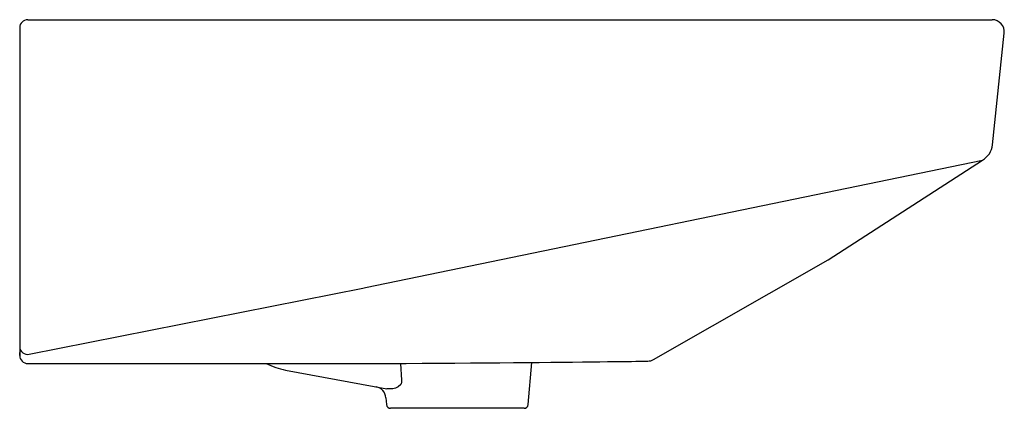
# Model space of a CAD drawing. Header units: millimetres. Extents: x 4567.46 to 4567.949, y 2568.258 to 2568.451.
import ezdxf

# ---------------------------------------------------------------- set-up
doc = ezdxf.new("R2010")
doc.units = ezdxf.units.MM
doc.layers.add('SANINDUSA', color=3, linetype='Continuous')

msp = doc.modelspace()

# ---------------------------------------------------------------- linework, layer by layer
at = {"layer": 'SANINDUSA'}
for p, q in [((4567.464063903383, 2568.451216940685), (4567.943400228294, 2568.451216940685)), ((4567.460063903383, 2568.447216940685), (4567.460063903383, 2568.29396592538)), ((4567.460063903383, 2568.447216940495), (4567.460063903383, 2568.445007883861)), ((4567.943534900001, 2568.389097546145), (4567.949367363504, 2568.444589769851)), ((4567.631858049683, 2568.318210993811), (4567.938546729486, 2568.381457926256)), ((4567.464776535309, 2568.285066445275), (4567.63058450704, 2568.317957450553)), ((4567.63058450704, 2568.317957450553), (4567.631858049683, 2568.318210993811)), ((4567.460063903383, 2568.29396592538), (4567.460063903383, 2568.288792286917)), ((4567.460063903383, 2568.288792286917), (4567.460063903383, 2568.284606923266)), ((4567.460063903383, 2568.284469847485), (4567.460063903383, 2568.285973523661)), ((4567.460063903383, 2568.284606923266), (4567.460063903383, 2568.284469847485)), ((4567.464063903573, 2568.280469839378), (4567.639254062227, 2568.280469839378)), ((4567.592171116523, 2568.277224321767), (4567.642449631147, 2568.26788759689)), ((4567.649327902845, 2568.280520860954), (4567.64976259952, 2568.27222335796)), ((4567.712723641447, 2568.260042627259), (4567.714556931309, 2568.280997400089)), ((4567.642103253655, 2568.263482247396), (4567.642404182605, 2568.260042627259)), ((4567.710731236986, 2568.25821693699), (4567.644396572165, 2568.25821693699))]:
    msp.add_line(p, q, dxfattribs=at)
at = {"layer": 'SANINDUSA', "flags": 128}
for points in [[(4567.775095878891, 2568.282443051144), (4567.861821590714, 2568.331950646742), (4567.9385478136, 2568.38145854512)], [(4567.639254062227, 2568.280469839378), (4567.643524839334, 2568.280490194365), (4567.652056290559, 2568.280535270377), (4567.660059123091, 2568.280586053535), (4567.668358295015, 2568.280640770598), (4567.676363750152, 2568.280695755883), (4567.684086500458, 2568.280751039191), (4567.691539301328, 2568.280806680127), (4567.698702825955, 2568.280862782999), (4567.705463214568, 2568.280918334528), (4567.711958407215, 2568.280974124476), (4567.718164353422, 2568.281029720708), (4567.724060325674, 2568.281084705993), (4567.729629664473, 2568.281138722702), (4567.734859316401, 2568.281191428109), (4567.739739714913, 2568.281242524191), (4567.744264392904, 2568.281291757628), (4567.748429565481, 2568.281338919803), (4567.752233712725, 2568.2813838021), (4567.755680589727, 2568.28142627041), (4567.758788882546, 2568.281465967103), (4567.76159581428, 2568.281502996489), (4567.764084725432, 2568.281536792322), (4567.766242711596, 2568.281566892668), (4567.768061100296, 2568.281592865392), (4567.769535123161, 2568.281614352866), (4567.770668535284, 2568.281630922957), (4567.771494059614, 2568.281642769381), (4567.772004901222, 2568.281649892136), (4567.772146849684, 2568.281651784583), (4567.772173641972, 2568.281652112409)], [(4567.64976259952, 2568.27222335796), (4567.649863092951, 2568.271206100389), (4567.649648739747, 2568.270397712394), (4567.649403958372, 2568.269970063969), (4567.648190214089, 2568.268871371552), (4567.646904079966, 2568.268262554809), (4567.645568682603, 2568.267909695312), (4567.642449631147, 2568.26788759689)]]:
    msp.add_lwpolyline(points, dxfattribs=at)
at = {"layer": 'SANINDUSA'}
for centre, radius, start, end in [((4567.464063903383, 2568.447216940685), 0.004000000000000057, 90, 180), ((4567.464063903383, 2568.447216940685), 0.004000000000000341, 90, 180), ((4567.943400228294, 2568.445216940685), 0.006000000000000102, 353.9999999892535, 90), ((4567.943400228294, 2568.445216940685), 0.005999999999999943, 353.9999999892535, 90), ((4567.933589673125, 2568.390142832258), 0.01000000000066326, 299.7162915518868, 353.9993449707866), ((4567.933589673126, 2568.390142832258), 0.01000000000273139, 299.7164867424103, 353.999427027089), ((4567.464002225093, 2568.288930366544), 0.003940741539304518, 182.0079976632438, 281.3316881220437), ((4567.464063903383, 2568.284469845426), 0.004000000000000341, 180, 270.3774261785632), ((4567.77212131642, 2568.287653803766), 0.006000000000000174, 270.3693931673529, 299.7199999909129), ((4567.598561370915, 2568.311636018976), 0.0350000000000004, 242.9313718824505, 259.4800000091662), ((4567.636126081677, 2568.262959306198), 0.005999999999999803, 5.016692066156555, 79.48000000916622), ((4567.644396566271, 2568.260216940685), 0.001999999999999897, 184.9999999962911, 270), ((4567.710731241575, 2568.260216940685), 0.002000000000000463, 270, 355.0000000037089)]:
    msp.add_arc(centre, radius, start, end, dxfattribs=at)

doc.saveas('drawing.dxf')
